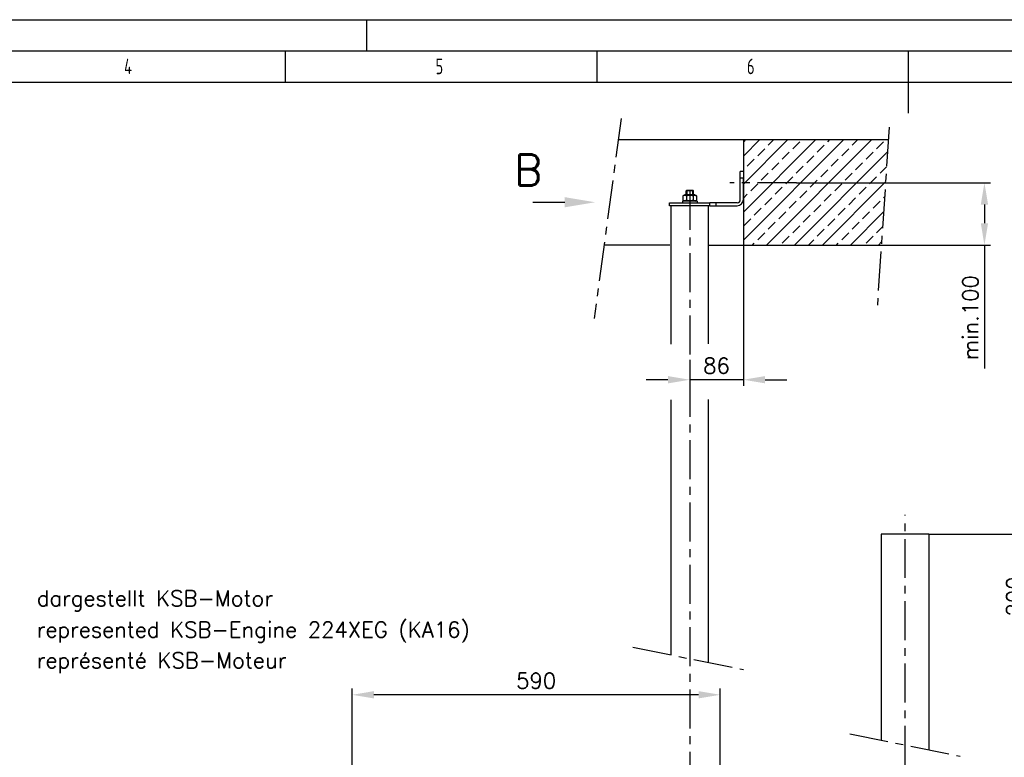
# Model space of a CAD drawing. Header units: millimetres. Extents: x 0 to 5940, y 0 to 4200.
# Tile 45 of 57: x 1543 to 3124, y 3017 to 4200. Entities that reach past the tile are written whole.
import ezdxf

# ---------------------------------------------------------------- set-up
doc = ezdxf.new("R2010")
doc.units = ezdxf.units.MM
doc.header["$LTSCALE"] = 50
doc.linetypes.add('MITTE', pattern=[2, 1.25, -0.25, 0.25, -0.25])
doc.layers.get('0').update_dxf_attribs({"linetype": 'CONTINUOUS'})
doc.layers.get('DEFPOINTS').update_dxf_attribs({"linetype": 'CONTINUOUS'})
for name, color, linetype in [('01-LINIE-025', 1, 'CONTINUOUS'), ('02-LINIE-035', 2, 'CONTINUOUS'), ('03-LINIE-050', 3, 'CONTINUOUS'), ('05-ACHSE', 1, 'MITTE'), ('06-MASSE1', 1, 'CONTINUOUS'), ('10-TEXT-025', 1, 'CONTINUOUS'), ('12-TEXT-050', 3, 'CONTINUOUS'), ('KSB-BLATTRAND', 2, 'CONTINUOUS')]:
    doc.layers.add(name, color=color, linetype=linetype)
doc.styles.add('ACA_NORM', font='ROMANS.SHX')
doc.styles.get("Standard").update_dxf_attribs({"font": 'ISOCP.SHX'})
doc.dimstyles.new('1-10', dxfattribs={"dimscale": 10, "dimtxt": 2.5, "dimasz": 3.5, "dimexe": 1, "dimexo": 0, "dimgap": 1, "dimtad": 1, "dimdec": 0, "dimzin": 0, "dimtxsty": 'ACA_NORM', "dimcen": 0, "dimadec": 0, "dimazin": 0, "dimtfac": 2.4, "dimtdec": 0, "dimtmove": 0, "dimatfit": 3, "dimfxl": 1, "dimtolj": 1, "dimtzin": 0, "dimarcsym": 0})

# ---------------------------------------------------------------- blocks, each defined once
blk = doc.blocks.new('*D6')
at = {"layer": '06-MASSE1', "color": 0, "lineweight": -2}
for p, q in [((2076.8, 2430.6), (2076.8, 3126.8)), ((2632.8, 3116.8), (2111.8, 3116.8)), ((2667.8, 2426.8), (2667.8, 3126.8))]:
    blk.add_line(p, q, dxfattribs=at)
at = {"layer": '06-MASSE1', "color": 0}
for points in [[(2111.8, 3122.7), (2111.8, 3111), (2076.8, 3116.8)], [(2632.8, 3122.7), (2632.8, 3111), (2667.8, 3116.8)]]:
    blk.add_solid(points, dxfattribs=at)
at = {"layer": 'DEFPOINTS', "color": 0}
for p in [(2076.8, 3116.8), (2076.8, 2430.6), (2667.8, 2426.8)]:
    blk.add_point(p, dxfattribs=at)
at = {"layer": '06-MASSE1', "color": 0, "insert": (2372.3, 3139.3), "char_height": 25, "attachment_point": 5, "style": 'ACA_NORM'}
blk.add_mtext('\\A1;590', dxfattribs=at)
blk = doc.blocks.new('*D7')
at = {"layer": '06-MASSE1', "color": 0, "lineweight": -2}
for p, q in [((2790, 3938.4), (3101.8, 3938.4)), ((3091.8, 3903.4), (3091.8, 3873.4)), ((2926.3, 3838.4), (3101.8, 3838.4)), ((3091.8, 3838.4), (3091.8, 3640.6))]:
    blk.add_line(p, q, dxfattribs=at)
at = {"layer": '06-MASSE1', "color": 0}
for points in [[(3086, 3903.4), (3097.7, 3903.4), (3091.8, 3938.4)], [(3086, 3873.4), (3097.7, 3873.4), (3091.8, 3838.4)]]:
    blk.add_solid(points, dxfattribs=at)
at = {"layer": 'DEFPOINTS', "color": 0}
for p in [(2790, 3938.4), (3091.8, 3938.4), (2926.3, 3838.4)]:
    blk.add_point(p, dxfattribs=at)
at = {"layer": '06-MASSE1', "color": 0, "insert": (3069.3, 3722), "char_height": 25, "attachment_point": 5, "rotation": 90, "style": 'ACA_NORM'}
blk.add_mtext('\\A1;min.100', dxfattribs=at)
blk = doc.blocks.new('*D8')
at = {"layer": '06-MASSE1', "color": 0, "lineweight": -2}
for p, q in [((2704.8, 3838.4), (2704.8, 3612.3)), ((2618.8, 3654), (2618.8, 3612.3)), ((2583.8, 3622.3), (2548.8, 3622.3)), ((2704.8, 3622.3), (2618.8, 3622.3)), ((2739.8, 3622.3), (2774.8, 3622.3))]:
    blk.add_line(p, q, dxfattribs=at)
at = {"layer": '06-MASSE1', "color": 0}
for points in [[(2583.8, 3628.2), (2583.8, 3616.5), (2618.8, 3622.3)], [(2739.8, 3628.2), (2739.8, 3616.5), (2704.8, 3622.3)]]:
    blk.add_solid(points, dxfattribs=at)
at = {"layer": 'DEFPOINTS', "color": 0}
for p in [(2704.8, 3838.4), (2618.8, 3654), (2618.8, 3622.3)]:
    blk.add_point(p, dxfattribs=at)
at = {"layer": '06-MASSE1', "color": 0, "insert": (2661.8, 3644.8), "char_height": 25, "attachment_point": 5, "style": 'ACA_NORM'}
blk.add_mtext('\\A1;86', dxfattribs=at)
blk = doc.blocks.new('Rahmen_A2')
at = {"color": 1, "ltscale": 150}
for p, q in [((0, 420), (594, 420)), ((10, 410), (584, 410))]:
    blk.add_line(p, q, dxfattribs=at)
at = {"layer": 'KSB-BLATTRAND'}
for p, q in [((210, 420), (210, 415)), ((5, 415), (589, 415)), ((197, 410), (197, 415)), ((247, 410), (247, 415)), ((297, 410), (297, 415)), ((297, 405), (297, 415))]:
    blk.add_line(p, q, dxfattribs=at)
at = {"layer": 'KSB-BLATTRAND', "width": 0.75}
for s, p in [('4', (171.0625, 411.25)), ('5', (221.0625, 411.25)), ('6', (271.0625, 411.25))]:
    blk.add_text(s, height=2.5, dxfattribs=at).set_placement(p)
blk = doc.blocks.new('*D21')
at = {"layer": '06-MASSE1', "color": 0, "lineweight": -2}
for p, q in [((3002.3, 3374.6), (3172.2, 3374.6)), ((3162.2, 3339.6), (3162.2, 3209.6)), ((3300.5, 3174.6), (3152.2, 3174.6))]:
    blk.add_line(p, q, dxfattribs=at)
at = {"layer": '06-MASSE1', "color": 0}
for points in [[(3156.3, 3339.6), (3168, 3339.6), (3162.2, 3374.6)], [(3156.3, 3209.6), (3168, 3209.6), (3162.2, 3174.6)]]:
    blk.add_solid(points, dxfattribs=at)
at = {"layer": 'DEFPOINTS', "color": 0}
for p in [(3002.3, 3374.6), (3162.2, 3174.6), (3300.5, 3174.6)]:
    blk.add_point(p, dxfattribs=at)
at = {"layer": '06-MASSE1', "color": 0, "insert": (3139.7, 3274.6), "char_height": 25, "attachment_point": 5, "rotation": 90, "style": 'ACA_NORM'}
blk.add_mtext('\\A1;200', dxfattribs=at)

msp = doc.modelspace()

# ---------------------------------------------------------------- hatches: boundary and pattern name
at = {"layer": '01-LINIE-025'}
h = msp.add_hatch(dxfattribs=at)
h.set_pattern_fill('ANSI33', color=256, scale=5)
h.set_pattern_definition([(45, (-7301.9, 215.495), (-22.45064, 22.45064), []), (45, (-7279.45, 215.495), (-22.45064, 22.45064), [15.875, -7.9375])])
h.paths.add_polyline_path([(2926.32, 3838.42), (2937.55, 4007.53), (2704.84, 4007.53), (2704.84, 3838.42)])

# ---------------------------------------------------------------- linework, layer by layer
at = {"layer": '02-LINIE-035'}
for p, q in [((2704.84, 3956.42), (2699.84, 3956.42)), ((2699.84, 3946.42), (2699.84, 3956.42)), ((2704.84, 3956.42), (2704.84, 3946.42)), ((2699.84, 3946.42), (2704.84, 3946.42)), ((2699.84, 3911.42), (2699.84, 3946.42)), ((2704.84, 3911.42), (2704.84, 3946.42)), ((2613.92, 3926.42), (2612.84, 3925.34)), ((2624.84, 3925.34), (2612.84, 3925.34)), ((2612.84, 3918.92), (2612.84, 3925.34)), ((2613.89, 3926.39), (2613.89, 3918.92)), ((2613.92, 3926.42), (2623.77, 3926.42)), ((2623.77, 3926.42), (2624.84, 3925.34)), ((2623.79, 3918.92), (2623.79, 3926.39)), ((2624.84, 3918.92), (2624.84, 3925.34)), ((2367.03, 3907.12), (2418.03, 3907.12)), ((2586.34, 3901.42), (2586.34, 3906.42)), ((2586.34, 3906.42), (2651.2, 3906.42)), ((2630.84, 3908.92), (2606.84, 3908.92)), ((2606.84, 3908.92), (2606.84, 3906.42)), ((2610.59, 3918.92), (2607.87, 3917.35)), ((2607.87, 3917.35), (2607.87, 3910.49)), ((2610.59, 3908.92), (2607.87, 3910.49)), ((2627.09, 3918.92), (2610.59, 3918.92)), ((2613.36, 3917.35), (2613.36, 3910.49)), ((2624.33, 3917.35), (2624.33, 3910.49)), ((2627.09, 3918.92), (2629.81, 3917.35)), ((2627.09, 3908.92), (2629.81, 3910.49)), ((2629.81, 3917.35), (2629.81, 3910.49)), ((2630.84, 3908.92), (2630.84, 3906.42)), ((2651.2, 3901.42), (2651.2, 3906.42)), ((2661.15, 3906.42), (2651.2, 3906.42)), ((2661.15, 3901.42), (2661.15, 3906.42)), ((2694.84, 3906.42), (2661.15, 3906.42)), ((2651.2, 3901.42), (2586.34, 3901.42)), ((2588.69, 3679.46), (2588.69, 3901.42)), ((2648.99, 3680.13), (2648.99, 3901.42)), ((2651.2, 3901.42), (2661.15, 3901.42)), ((2661.15, 3901.42), (2694.84, 3901.42)), ((2588.69, 3180.78), (2588.69, 3590.2)), ((2648.99, 3168.55), (2648.99, 3590.87)), ((2926.29, 3374.62), (2926.29, 3044.1)), ((3002.39, 3374.62), (2926.29, 3374.62)), ((3002.39, 3374.62), (3002.39, 3028.67))]:
    msp.add_line(p, q, dxfattribs=at)
for radius in [5, 10]:
    msp.add_arc((2694.84, 3911.42), radius, 270, 0, dxfattribs=at)
for points in [[(2613.36, 3917.35), (2610.62, 3918.93), (2607.87, 3917.35)], [(2607.87, 3910.49), (2610.62, 3908.9), (2613.36, 3910.49)], [(2624.33, 3917.35), (2618.84, 3918.93), (2613.36, 3917.35)], [(2613.36, 3910.49), (2618.84, 3908.9), (2624.33, 3910.49)], [(2629.81, 3917.35), (2627.07, 3918.93), (2624.33, 3917.35)], [(2624.33, 3910.49), (2627.07, 3908.9), (2629.81, 3910.49)]]:
    msp.add_rational_spline(points, [1, 1.15470053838, 1], degree=2, dxfattribs=at)
msp.add_solid([(2418.03, 3898.95), (2418.03, 3915.29), (2467.03, 3907.12)], dxfattribs=at)
at = {"layer": '03-LINIE-050'}
for p, q in [((2503.93, 4007.53), (2937.55, 4007.53)), ((2704.84, 4007.53), (2704.84, 3838.42)), ((2586.76, 3838.42), (2481.11, 3838.42)), ((2648.99, 3838.42), (2926.32, 3838.42))]:
    msp.add_line(p, q, dxfattribs=at)
at = {"layer": '05-ACHSE'}
for p, q in [((2508.48, 4041.28), (2465.23, 3720.66)), ((2938.89, 4027.57), (2919.9, 3741.76)), ((2789.97, 3938.42), (2682.9, 3938.42)), ((2618.84, 3925.34), (2618.84, 2391.26)), ((2964.34, 2204.28), (2964.34, 3405.69)), ((2527.5, 3193.19), (2704.86, 3157.23)), ((2875.66, 3054.37), (3053.02, 3018.41))]:
    msp.add_line(p, q, dxfattribs=at)

# ---------------------------------------------------------------- block references
at = {"layer": 'KSB-BLATTRAND', "xscale": 10, "yscale": 10, "zscale": 10}
msp.add_blockref('Rahmen_A2', (0, 0), dxfattribs=at)

# ---------------------------------------------------------------- texts
at = {"layer": '10-TEXT-025', "style": 'ACA_NORM'}
for s, p in [('dargestellt KSB-Motor', (1570.41, 3259.13)), ('represented KSB-Engine 224XEG (KA16)', (1570.41, 3208.85)), ('représenté KSB-Moteur', (1570.41, 3159.59))]:
    msp.add_text(s, height=25, dxfattribs=at).set_placement(p)
at = {"layer": '12-TEXT-050', "style": 'ACA_NORM'}
msp.add_text('B', height=50, dxfattribs=at).set_placement((2337.06, 3933.85))

# ---------------------------------------------------------------- dimensions: what is measured, and where the dimension line sits
at = {"layer": '06-MASSE1'}
dim = msp.add_linear_dim(base=(3091.83, 3938.42), p1=(2926.32, 3838.42), p2=(2789.97, 3938.42), angle=270, text='min.<>', dimstyle='1-10', override={"dimrnd": 10}, dxfattribs=at)
dim.commit()
dim.dimension.update_dxf_attribs({"geometry": '*D7', "text_midpoint": (3091.83, 3721.99), "dimtype": 160})
dim = msp.add_linear_dim(base=(2618.84, 3622.33), p1=(2704.84, 3838.42), p2=(2618.84, 3653.96), dimstyle='1-10', dxfattribs=at)
dim.commit()
dim.dimension.update_dxf_attribs({"geometry": '*D8', "text_midpoint": (2661.84, 3644.83)})
dim = msp.add_linear_dim(base=(3162.16, 3174.62), p1=(3002.3, 3374.62), p2=(3300.46, 3174.62), angle=90, dimstyle='1-10', dxfattribs=at)
dim.commit()
dim.dimension.update_dxf_attribs({"geometry": '*D21', "text_midpoint": (3139.66, 3274.62)})
dim = msp.add_linear_dim(base=(2076.83, 3116.84), p1=(2667.84, 2426.76), p2=(2076.83, 2430.59), dimstyle='1-10', override={"dimrnd": 5}, dxfattribs=at)
dim.commit()
dim.dimension.update_dxf_attribs({"geometry": '*D6', "text_midpoint": (2372.34, 3139.34)})

doc.saveas('drawing.dxf')
